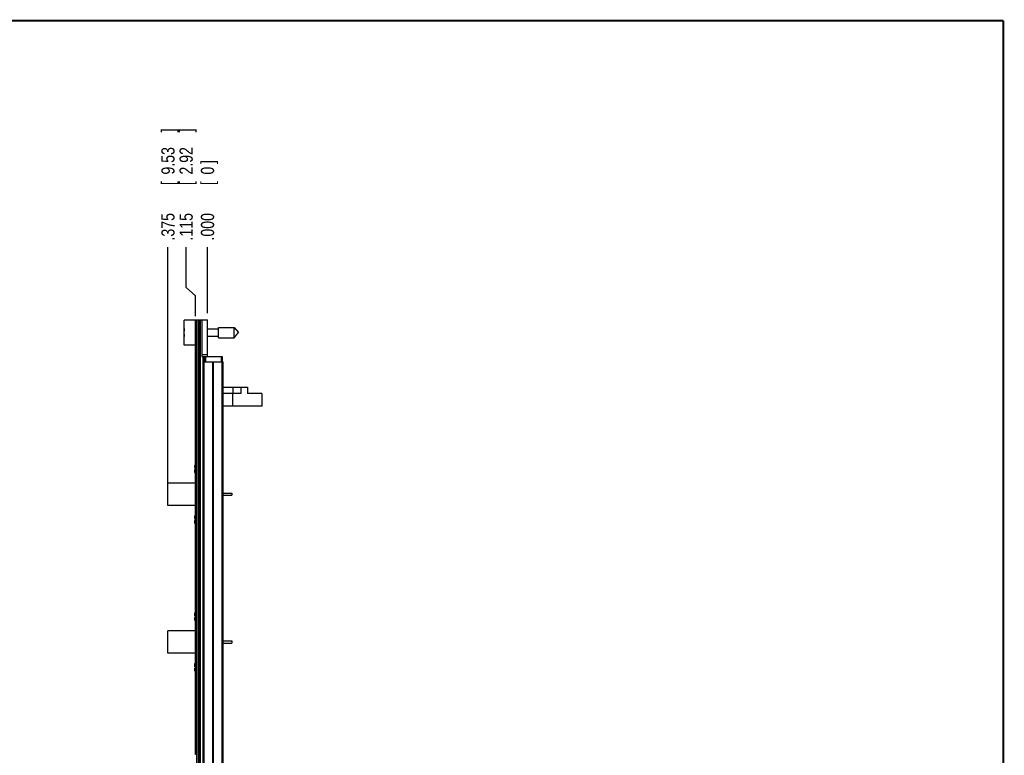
# Model space of a CAD drawing. Header units: inches. Extents: x 0.2 to 16.8, y 0.1 to 10.8.
# Tile 10 of 10: x 7.4 to 16.8, y 3.8 to 10.8. Entities that reach past the tile are written whole.
import ezdxf

# ---------------------------------------------------------------- set-up
doc = ezdxf.new("R2010")
doc.units = ezdxf.units.IN
doc.header["$LTSCALE"] = 0.935
doc.header["$MEASUREMENT"] = 0
doc.layers.get('0').update_dxf_attribs({"linetype": 'CONTINUOUS'})
doc.layers.add('DIMENSIONS', color=7, linetype='CONTINUOUS')
doc.styles.get("Standard").update_dxf_attribs({"font": 'txt', "width": 0.8})
doc.dimstyles.new('DIMSTYLE_1', dxfattribs={"dimtxt": 0.125, "dimasz": 0.18, "dimexe": 0.18, "dimexo": 0.0625, "dimgap": 0.09, "dimtad": 0, "dimtih": 1, "dimtoh": 1, "dimdec": 3, "dimzin": 4, "dimdsep": 46, "dimtxsty": 'STANDARD', "dimblk": '_FILLED', "dimblk1": '_FILLED', "dimblk2": '_FILLED', "dimcen": 0.09, "dimadec": 0, "dimazin": 0, "dimtp": 0.01, "dimtm": 0.01, "dimtfac": 1, "dimtdec": 3, "dimtofl": 0, "dimtmove": 0, "dimatfit": 3, "dimldrblk": '_FILLED', "dimfxl": 1, "dimtolj": 1, "dimtzin": 4, "dimarcsym": 0})

# ---------------------------------------------------------------- blocks, each defined once
blk = doc.blocks.new('*D5')
at = {"layer": 'DIMENSIONS', "color": 2, "linetype": 'CONTINUOUS'}
for p, q in [((9.0043, 8.2321), (9.0043, 8.6135)), ((9.092, 8.1523), (9.0043, 8.2321)), ((9.092, 7.9585), (9.092, 8.1523))]:
    blk.add_line(p, q, dxfattribs=at)
at = {"layer": 'DIMENSIONS', "color": 2, "linetype": 'CONTINUOUS', "width": 0.8}
for s, p in [(']', (9.0668, 9.701)), ('2.92', (9.0668, 9.301)), ('[', (9.0668, 9.201)), ('.115', (9.0668, 8.676))]:
    blk.add_text(s, height=0.125, rotation=90, dxfattribs=at).set_placement(p)
blk = doc.blocks.new('_FILLED')
at = {"color": 0, "linetype": 'BYBLOCK'}
blk.add_solid([(0, 0), (-1, 0.174), (-1, -0.174)], dxfattribs=at)
blk = doc.blocks.new('*D6')
at = {"layer": 'DIMENSIONS', "color": 2, "linetype": 'CONTINUOUS'}
blk.add_line((8.832, 6.3343), (8.832, 8.6135), dxfattribs=at)
at = {"layer": 'DIMENSIONS', "color": 2, "linetype": 'CONTINUOUS', "width": 0.8}
for s, p in [(']', (8.8945, 9.701)), ('9.53', (8.8945, 9.301)), ('[', (8.8945, 9.201)), ('.375', (8.8945, 8.676))]:
    blk.add_text(s, height=0.125, rotation=90, dxfattribs=at).set_placement(p)
blk = doc.blocks.new('*D7')
at = {"layer": 'DIMENSIONS', "color": 2, "linetype": 'CONTINUOUS'}
blk.add_line((9.207, 7.9885), (9.207, 8.6135), dxfattribs=at)
at = {"layer": 'DIMENSIONS', "color": 2, "linetype": 'CONTINUOUS', "width": 0.8}
for s, p in [(']', (9.2695, 9.401)), ('0', (9.2695, 9.301)), ('[', (9.2695, 9.201)), ('.000', (9.2695, 8.676))]:
    blk.add_text(s, height=0.125, rotation=90, dxfattribs=at).set_placement(p)

msp = doc.modelspace()

# ---------------------------------------------------------------- linework, layer by layer
at = {"color": 7, "linetype": 'CONTINUOUS'}
for p, q in [((8.987, 7.6855), (8.987, 7.9225)), ((9.107, 7.9225), (8.987, 7.9225)), ((9.092, 3.806), (9.092, 7.916)), ((9.107, 7.916), (9.092, 7.916)), ((9.107, 7.896), (9.092, 7.896)), ((9.107, 3.483), (9.107, 7.926)), ((9.107, 7.926), (9.207, 7.926)), ((9.119, 7.926), (9.119, 3.483)), ((9.125, 7.926), (9.125, 3.483)), ((9.137, 7.926), (9.137, 3.483)), ((9.153, 7.926), (9.153, 7.576)), ((9.207, 7.576), (9.207, 7.926)), ((9.3107, 7.7548), (9.3107, 7.8532)), ((9.3107, 7.8532), (9.4588, 7.8532)), ((9.4588, 7.7548), (9.4588, 7.8532)), ((9.4588, 7.8532), (9.5001, 7.804)), ((8.987, 7.8178), (8.9849, 7.8178)), ((8.9849, 7.7902), (8.987, 7.7902)), ((9.207, 7.839), (9.3107, 7.839)), ((9.207, 7.7689), (9.3107, 7.7689)), ((9.3107, 7.7548), (9.4588, 7.7548)), ((9.4588, 7.7548), (9.5001, 7.804)), ((9.092, 7.6855), (8.987, 7.6855)), ((9.207, 7.5915), (9.153, 7.5915)), ((9.153, 7.576), (9.347, 7.576)), ((9.1662, 3.483), (9.1662, 7.576)), ((9.177, 7.576), (9.177, 7.526)), ((9.187, 7.576), (9.187, 7.526)), ((9.337, 7.576), (9.337, 7.526)), ((9.347, 7.576), (9.347, 7.526)), ((9.168, 3.526), (9.168, 7.526)), ((9.168, 7.526), (9.356, 7.526)), ((9.1769, 3.526), (9.1769, 7.526)), ((9.2589, 3.526), (9.2589, 7.526)), ((9.2651, 3.526), (9.2651, 7.526)), ((9.347, 3.526), (9.347, 7.526)), ((9.356, 3.526), (9.356, 7.526)), ((9.356, 7.2863), (9.587, 7.2863)), ((9.4487, 7.2863), (9.4487, 7.2263)), ((9.524, 7.2863), (9.524, 7.2263)), ((9.587, 7.2863), (9.587, 7.2263)), ((9.524, 7.2263), (9.356, 7.2263)), ((9.4427, 7.2263), (9.4427, 7.1063)), ((9.722, 7.2263), (9.587, 7.2263)), ((9.722, 7.2263), (9.722, 7.1063)), ((9.722, 7.1063), (9.356, 7.1063)), ((9.0858, 6.5203), (9.092, 6.5203)), ((9.092, 6.5033), (9.0858, 6.5033)), ((8.832, 6.1658), (8.832, 6.3778)), ((9.092, 6.3778), (8.832, 6.3778)), ((9.356, 6.2818), (9.437, 6.2818)), ((9.356, 6.2618), (9.437, 6.2618)), ((9.437, 6.2818), (9.437, 6.2618)), ((9.092, 6.1658), (8.832, 6.1658)), ((9.0858, 6.0403), (9.092, 6.0403)), ((9.092, 6.0233), (9.0858, 6.0233)), ((9.0858, 5.1203), (9.092, 5.1203)), ((9.092, 5.1033), (9.0858, 5.1033)), ((9.092, 4.9778), (8.832, 4.9778)), ((8.832, 4.7658), (8.832, 4.9778)), ((9.356, 4.8818), (9.437, 4.8818)), ((9.356, 4.8618), (9.437, 4.8618)), ((9.437, 4.8818), (9.437, 4.8618)), ((9.092, 4.7658), (8.832, 4.7658)), ((9.0858, 4.6403), (9.092, 4.6403)), ((9.092, 4.6233), (9.0858, 4.6233)), ((9.107, 3.826), (9.092, 3.826)), ((9.107, 3.806), (9.092, 3.806))]:
    msp.add_line(p, q, dxfattribs=at)
at = {"color": 7, "linetype": 'CONTINUOUS', "const_width": 0.02}
for points in [[(16.75, 10.7586), (0.25, 10.7586)], [(16.75, 0.2586), (16.75, 10.7586)]]:
    msp.add_lwpolyline(points, dxfattribs=at)
at = {"color": 7, "linetype": 'CONTINUOUS'}
for centre, radius, start, end in [((9.2973, 7.804), 0.3127, 172.95541, 177.47432), ((9.2973, 7.804), 0.3127, 182.52568, 187.04423), ((9.1943, 6.5118), 0.114, 153.86936, 162.1171), ((9.1943, 6.5118), 0.114, 197.8829, 206.13064), ((9.1943, 6.0318), 0.114, 153.86936, 162.1171), ((9.1943, 6.0318), 0.114, 197.8829, 206.13064), ((9.1943, 5.1118), 0.114, 153.86936, 162.1171), ((9.1943, 5.1118), 0.114, 197.8829, 206.13064), ((9.1943, 4.6318), 0.114, 153.86936, 162.1171), ((9.1943, 4.6318), 0.114, 197.8829, 206.13064)]:
    msp.add_arc(centre, radius, start, end, dxfattribs=at)
for points, knots in [([(9.0858, 6.5468), (9.0856, 6.5461), (9.0852, 6.5447), (9.0848, 6.5427), (9.0844, 6.5407), (9.084, 6.5389), (9.0837, 6.5371), (9.0835, 6.5353), (9.0832, 6.5336), (9.0831, 6.5318), (9.083, 6.5306), (9.0829, 6.53)], [0, 0, 0, 0, 0.131304, 0.253471, 0.36855, 0.478544, 0.585127, 0.689606, 0.793008, 0.896192, 1, 1, 1, 1]), ([(9.0829, 6.53), (9.083, 6.5297), (9.0831, 6.529), (9.0832, 6.528), (9.0835, 6.5269), (9.0837, 6.5259), (9.084, 6.5248), (9.0844, 6.5238), (9.0848, 6.5227), (9.0853, 6.5215), (9.0856, 6.5207), (9.0858, 6.5203)], [0, 0, 0, 0, 0.103689, 0.206701, 0.309903, 0.414202, 0.520639, 0.630578, 0.745712, 0.868113, 1, 1, 1, 1]), ([(9.0858, 6.5033), (9.0856, 6.5029), (9.0853, 6.5021), (9.0848, 6.5009), (9.0844, 6.4998), (9.084, 6.4988), (9.0837, 6.4977), (9.0835, 6.4967), (9.0832, 6.4957), (9.0831, 6.4947), (9.083, 6.494), (9.0829, 6.4936)], [0, 0, 0, 0, 0.135048, 0.259415, 0.375566, 0.485791, 0.591901, 0.695346, 0.797213, 0.898459, 1, 1, 1, 1]), ([(9.0829, 6.4936), (9.083, 6.493), (9.0831, 6.4918), (9.0832, 6.49), (9.0835, 6.4883), (9.0837, 6.4865), (9.084, 6.4847), (9.0844, 6.4828), (9.0848, 6.4809), (9.0853, 6.4789), (9.0856, 6.4775), (9.0858, 6.4768)], [0, 0, 0, 0, 0.106007, 0.210979, 0.315713, 0.42102, 0.527888, 0.637552, 0.751576, 0.871775, 1, 1, 1, 1]), ([(9.0858, 6.0668), (9.0856, 6.0661), (9.0852, 6.0647), (9.0848, 6.0627), (9.0844, 6.0607), (9.084, 6.0589), (9.0837, 6.0571), (9.0835, 6.0553), (9.0832, 6.0536), (9.0831, 6.0518), (9.083, 6.0506), (9.0829, 6.05)], [0, 0, 0, 0, 0.131304, 0.253471, 0.36855, 0.478544, 0.585127, 0.689606, 0.793008, 0.896192, 1, 1, 1, 1]), ([(9.0829, 6.05), (9.083, 6.0497), (9.0831, 6.049), (9.0832, 6.048), (9.0835, 6.0469), (9.0837, 6.0459), (9.084, 6.0448), (9.0844, 6.0438), (9.0848, 6.0427), (9.0853, 6.0415), (9.0856, 6.0407), (9.0858, 6.0403)], [0, 0, 0, 0, 0.103689, 0.206701, 0.309903, 0.414202, 0.520639, 0.630578, 0.745712, 0.868113, 1, 1, 1, 1]), ([(9.0858, 6.0233), (9.0856, 6.0229), (9.0853, 6.0221), (9.0848, 6.0209), (9.0844, 6.0198), (9.084, 6.0188), (9.0837, 6.0177), (9.0835, 6.0167), (9.0832, 6.0157), (9.0831, 6.0147), (9.083, 6.014), (9.0829, 6.0136)], [0, 0, 0, 0, 0.135048, 0.259415, 0.375566, 0.485791, 0.591901, 0.695346, 0.797213, 0.898459, 1, 1, 1, 1]), ([(9.0829, 6.0136), (9.083, 6.013), (9.0831, 6.0118), (9.0832, 6.01), (9.0835, 6.0083), (9.0837, 6.0065), (9.084, 6.0047), (9.0844, 6.0028), (9.0848, 6.0009), (9.0853, 5.9989), (9.0856, 5.9975), (9.0858, 5.9968)], [0, 0, 0, 0, 0.106007, 0.210979, 0.315713, 0.42102, 0.527888, 0.637552, 0.751576, 0.871775, 1, 1, 1, 1]), ([(9.0858, 5.1468), (9.0856, 5.1461), (9.0852, 5.1447), (9.0848, 5.1427), (9.0844, 5.1407), (9.084, 5.1389), (9.0837, 5.1371), (9.0835, 5.1353), (9.0832, 5.1336), (9.0831, 5.1318), (9.083, 5.1306), (9.0829, 5.13)], [0, 0, 0, 0, 0.131304, 0.253471, 0.36855, 0.478544, 0.585127, 0.689606, 0.793008, 0.896192, 1, 1, 1, 1]), ([(9.0829, 5.13), (9.083, 5.1297), (9.0831, 5.129), (9.0832, 5.128), (9.0835, 5.1269), (9.0837, 5.1259), (9.084, 5.1248), (9.0844, 5.1238), (9.0848, 5.1227), (9.0853, 5.1215), (9.0856, 5.1207), (9.0858, 5.1203)], [0, 0, 0, 0, 0.103689, 0.206701, 0.309903, 0.414202, 0.520639, 0.630578, 0.745712, 0.868113, 1, 1, 1, 1]), ([(9.0858, 5.1033), (9.0856, 5.1029), (9.0853, 5.1021), (9.0848, 5.1009), (9.0844, 5.0998), (9.084, 5.0988), (9.0837, 5.0977), (9.0835, 5.0967), (9.0832, 5.0957), (9.0831, 5.0947), (9.083, 5.094), (9.0829, 5.0936)], [0, 0, 0, 0, 0.135048, 0.259415, 0.375566, 0.485791, 0.591901, 0.695346, 0.797213, 0.898459, 1, 1, 1, 1]), ([(9.0829, 5.0936), (9.083, 5.093), (9.0831, 5.0918), (9.0832, 5.09), (9.0835, 5.0883), (9.0837, 5.0865), (9.084, 5.0847), (9.0844, 5.0828), (9.0848, 5.0809), (9.0853, 5.0789), (9.0856, 5.0775), (9.0858, 5.0768)], [0, 0, 0, 0, 0.106007, 0.210979, 0.315713, 0.42102, 0.527888, 0.637552, 0.751576, 0.871775, 1, 1, 1, 1]), ([(9.0858, 4.6668), (9.0856, 4.6661), (9.0852, 4.6647), (9.0848, 4.6627), (9.0844, 4.6607), (9.084, 4.6589), (9.0837, 4.6571), (9.0835, 4.6553), (9.0832, 4.6536), (9.0831, 4.6518), (9.083, 4.6506), (9.0829, 4.65)], [0, 0, 0, 0, 0.131304, 0.253471, 0.36855, 0.478544, 0.585127, 0.689606, 0.793008, 0.896192, 1, 1, 1, 1]), ([(9.0829, 4.65), (9.083, 4.6497), (9.0831, 4.649), (9.0832, 4.648), (9.0835, 4.6469), (9.0837, 4.6459), (9.084, 4.6448), (9.0844, 4.6438), (9.0848, 4.6427), (9.0853, 4.6415), (9.0856, 4.6407), (9.0858, 4.6403)], [0, 0, 0, 0, 0.103689, 0.206701, 0.309903, 0.414202, 0.520639, 0.630578, 0.745712, 0.868113, 1, 1, 1, 1]), ([(9.0858, 4.6233), (9.0856, 4.6229), (9.0853, 4.6221), (9.0848, 4.6209), (9.0844, 4.6198), (9.084, 4.6188), (9.0837, 4.6177), (9.0835, 4.6167), (9.0832, 4.6157), (9.0831, 4.6147), (9.083, 4.614), (9.0829, 4.6136)], [0, 0, 0, 0, 0.135048, 0.259415, 0.375566, 0.485791, 0.591901, 0.695346, 0.797213, 0.898459, 1, 1, 1, 1]), ([(9.0829, 4.6136), (9.083, 4.613), (9.0831, 4.6118), (9.0832, 4.61), (9.0835, 4.6083), (9.0837, 4.6065), (9.084, 4.6047), (9.0844, 4.6028), (9.0848, 4.6009), (9.0853, 4.5989), (9.0856, 4.5975), (9.0858, 4.5968)], [0, 0, 0, 0, 0.106007, 0.210979, 0.315713, 0.42102, 0.527888, 0.637552, 0.751576, 0.871775, 1, 1, 1, 1])]:
    msp.add_open_spline(points, degree=3, knots=knots, dxfattribs=at)

# ---------------------------------------------------------------- dimensions: what is measured, and where the dimension line sits
at = {"layer": 'DIMENSIONS', "color": 2, "linetype": 'CONTINUOUS'}
for feature_location, offset, dtype, origin, picture, middle in [((8.832, 6.3343), (0, 2.2792), 1, (9.207, 7.926), '*D6', (8.832, 9.2385)), ((9.0919908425, 7.958480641), (-0.0876597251, 0.655), 0, (9.2069908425, 7.925980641), '*D5', (9.0043311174, 9.238480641)), ((9.2069908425, 7.988480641), (0, 0.625), 1, (9.2069908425, 7.925980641), '*D7', (9.2069908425, 9.088480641))]:
    dim = msp.add_ordinate_dim(feature_location=feature_location, offset=offset, dtype=dtype, origin=origin, dimstyle='DIMSTYLE_1', dxfattribs=at)
    dim.commit()
    dim.dimension.update_dxf_attribs({"geometry": picture, "text_midpoint": middle})

doc.saveas('drawing.dxf')
